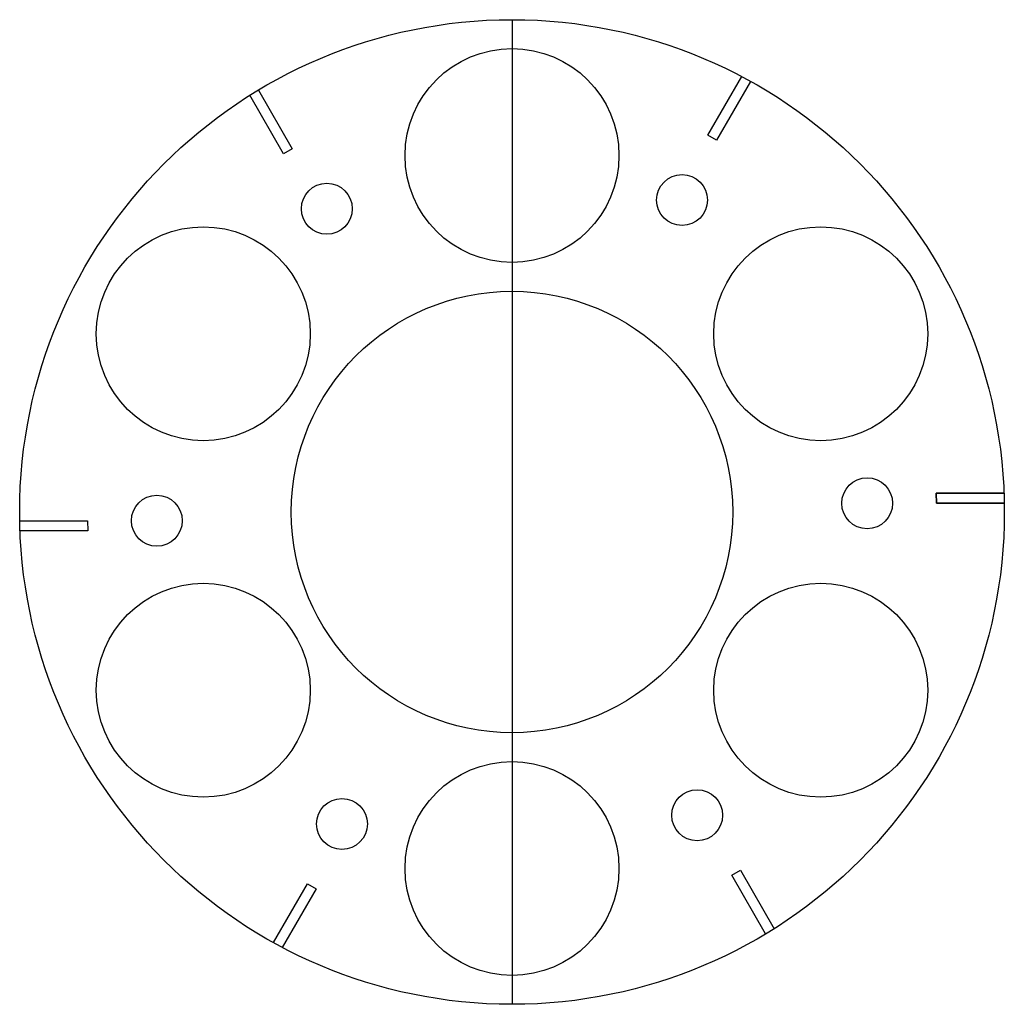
# Model space of a CAD drawing. Header units: millimetres. Extents: x -145 to 145, y -145 to 145.
import ezdxf

# ---------------------------------------------------------------- set-up
doc = ezdxf.new("R2010")
doc.units = ezdxf.units.MM

msp = doc.modelspace()

# ---------------------------------------------------------------- linework, layer by layer
for p, q in [((0, 145), (0, -145)), ((0, 105), (0, 65))]:
    msp.add_line(p, q)
for points in [[(70.27, 126.84), (60.27, 109.52), (57.71, 110.98), (67.67, 128.24)], [(-74.71, 124.27), (-64.71, 106.95), (-67.26, 105.47), (-77.22, 122.73)], [(144.98, 2.57), (124.98, 2.57), (124.97, 5.52), (144.9, 5.52)], [(144.9, 5.52), (124.97, 5.52), (124.98, 2.57), (144.98, 2.57)], [(144.98, 2.57), (124.98, 2.57), (124.97, 5.52), (144.9, 5.52)], [(-144.98, -2.57), (-124.98, -2.57), (-124.97, -5.52), (-144.9, -5.52)], [(74.71, -124.27), (64.71, -106.95), (67.26, -105.47), (77.22, -122.73)], [(-70.27, -126.84), (-60.27, -109.52), (-57.71, -110.98), (-67.67, -128.24)]]:
    msp.add_lwpolyline(points)
for centre, radius in [((0, 0), 145), ((0, 105), 31.5), ((50.08, 91.88), 7.5), ((-54.53, 89.31), 7.5), ((-90.93, 52.5), 31.5), ((90.93, 52.5), 31.5), ((0, 0), 65), ((104.61, 2.57), 7.5), ((-104.61, -2.57), 7.5), ((-90.93, -52.5), 31.5), ((90.93, -52.5), 31.5), ((0, -105), 31.5), ((54.53, -89.31), 7.5), ((-50.08, -91.88), 7.5)]:
    msp.add_circle(centre, radius)

doc.saveas('drawing.dxf')
